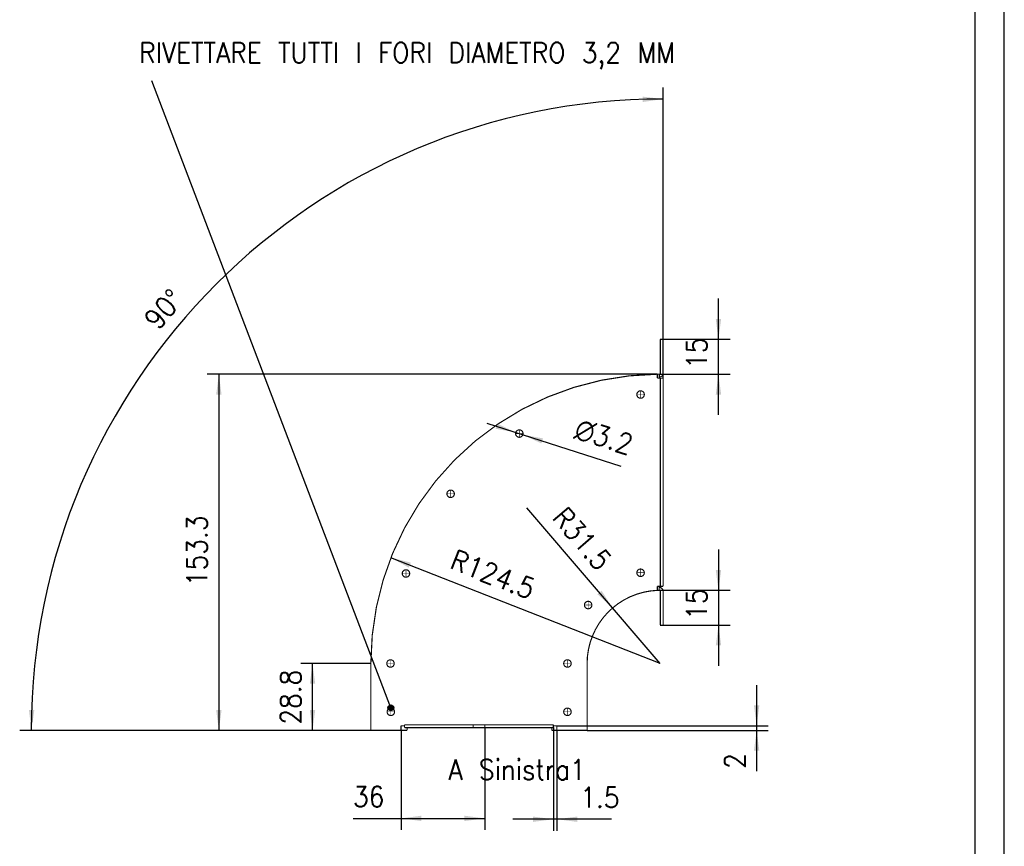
# Model space of a CAD drawing. Header units: inches. Extents: x -2 to 592, y 432 to 852.
# Tile 4 of 5: x 422 to 592, y 556 to 698. Entities that reach past the tile are written whole.
import ezdxf

# ---------------------------------------------------------------- set-up
doc = ezdxf.new("R2010")
doc.units = ezdxf.units.IN
doc.linetypes.add('DOT_CENTER', pattern=[14, 12, -1, 0, -1])
doc.layers.add('1', color=7, linetype='Continuous')
doc.styles.add('CONVERTER_11', font='txt.shx', dxfattribs={"width": 0.9})
doc.dimstyles.new('ME10_DIM_10', dxfattribs={"dimtxt": 8.75, "dimasz": 8.75, "dimexe": 5, "dimexo": 0, "dimgap": 5, "dimtad": 1, "dimdec": 1, "dimdsep": 46, "dimtxsty": 'CONVERTER_11', "dimsah": 1, "dimcen": 0.09, "dimclrd": 2, "dimclre": 2, "dimclrt": 7, "dimadec": 0, "dimazin": 0, "dimtfac": 1, "dimtdec": 4, "dimtix": 1, "dimtmove": 0, "dimatfit": 3, "dimfxl": 1, "dimtolj": 1, "dimtzin": 0, "dimarcsym": 0})
doc.dimstyles.new('ME10_DIM_11', dxfattribs={"dimtxt": 8.75, "dimasz": 8.75, "dimexe": 5, "dimexo": 0, "dimgap": 5, "dimtad": 1, "dimdec": 1, "dimdsep": 46, "dimtxsty": 'CONVERTER_11', "dimsah": 1, "dimcen": 0.09, "dimclrd": 2, "dimclre": 2, "dimclrt": 7, "dimadec": 0, "dimazin": 0, "dimtfac": 1, "dimtdec": 4, "dimtix": 1, "dimtmove": 0, "dimatfit": 3, "dimfxl": 1, "dimtolj": 1, "dimtzin": 0, "dimarcsym": 0})
doc.dimstyles.new('ME10_DIM_12', dxfattribs={"dimtxt": 8.75, "dimasz": 8.75, "dimexe": 5, "dimexo": 0, "dimgap": 5, "dimtad": 1, "dimdec": 1, "dimdsep": 46, "dimtxsty": 'CONVERTER_11', "dimsah": 1, "dimcen": 0.09, "dimclrd": 2, "dimclre": 2, "dimclrt": 7, "dimadec": 0, "dimazin": 0, "dimtfac": 1, "dimtdec": 4, "dimtix": 1, "dimtmove": 0, "dimatfit": 3, "dimfxl": 1, "dimtolj": 1, "dimtzin": 0, "dimarcsym": 0})
doc.dimstyles.new('ME10_DIM_13', dxfattribs={"dimtxt": 8.75, "dimasz": 8.75, "dimexe": 5, "dimexo": 0, "dimgap": 5, "dimtad": 1, "dimdec": 1, "dimdsep": 46, "dimtxsty": 'CONVERTER_11', "dimsah": 1, "dimcen": 0.09, "dimclrd": 2, "dimclre": 2, "dimclrt": 7, "dimadec": 0, "dimazin": 0, "dimtfac": 1, "dimtdec": 4, "dimtix": 1, "dimtmove": 0, "dimatfit": 3, "dimfxl": 1, "dimtolj": 1, "dimtzin": 0, "dimarcsym": 0})
doc.dimstyles.new('ME10_DIM_14', dxfattribs={"dimtxt": 8.75, "dimasz": 8.75, "dimexe": 5, "dimexo": 0, "dimgap": 5, "dimtad": 1, "dimdec": 1, "dimdsep": 46, "dimtxsty": 'CONVERTER_11', "dimsah": 1, "dimcen": 0.09, "dimclrd": 2, "dimclre": 2, "dimclrt": 7, "dimadec": 0, "dimazin": 0, "dimtfac": 1, "dimtdec": 4, "dimtix": 1, "dimtmove": 0, "dimatfit": 3, "dimfxl": 1, "dimtolj": 1, "dimtzin": 0, "dimarcsym": 0})
doc.dimstyles.new('ME10_DIM_15', dxfattribs={"dimtxt": 8.75, "dimasz": 8.75, "dimexe": 5, "dimexo": 0, "dimgap": 5, "dimtad": 1, "dimdec": 1, "dimdsep": 46, "dimtxsty": 'CONVERTER_11', "dimsah": 1, "dimcen": 0.09, "dimclrd": 2, "dimclre": 2, "dimclrt": 7, "dimadec": 0, "dimazin": 0, "dimtfac": 1, "dimtdec": 4, "dimtix": 1, "dimtmove": 0, "dimatfit": 3, "dimfxl": 1, "dimtolj": 1, "dimtzin": 0, "dimarcsym": 0})
doc.dimstyles.new('ME10_DIM_16', dxfattribs={"dimtxt": 8.75, "dimasz": 8.75, "dimexe": 5, "dimexo": 0, "dimgap": 5, "dimtad": 1, "dimdec": 1, "dimdsep": 46, "dimtxsty": 'CONVERTER_11', "dimsah": 1, "dimcen": 0.09, "dimclrd": 2, "dimclre": 2, "dimclrt": 7, "dimadec": 0, "dimazin": 0, "dimtfac": 1, "dimtdec": 4, "dimtix": 1, "dimtmove": 0, "dimatfit": 3, "dimfxl": 1, "dimtolj": 1, "dimtzin": 0, "dimarcsym": 0})
doc.dimstyles.new('ME10_DIM_17', dxfattribs={"dimtxt": 8.75, "dimasz": 8.75, "dimexe": 5, "dimexo": 0, "dimgap": 5, "dimtad": 1, "dimdsep": 46, "dimtxsty": 'CONVERTER_11', "dimsah": 1, "dimcen": 0.09, "dimclrd": 2, "dimclre": 2, "dimclrt": 7, "dimadec": 0, "dimazin": 0, "dimtfac": 1, "dimtdec": 4, "dimtix": 1, "dimtmove": 0, "dimatfit": 3, "dimfxl": 1, "dimtolj": 1, "dimtzin": 0, "dimarcsym": 0})
doc.dimstyles.get("Standard").update_dxf_attribs({"dimtxt": 0.18, "dimasz": 0.18, "dimexe": 0.18, "dimexo": 0.0625, "dimgap": 0.09, "dimtad": 0, "dimtih": 1, "dimtoh": 1, "dimdec": 4, "dimzin": 0, "dimdsep": 46, "dimtxsty": 'Standard', "dimcen": 0.09, "dimadec": 0, "dimazin": 0, "dimtfac": 1, "dimtdec": 4, "dimtofl": 0, "dimtmove": 0, "dimatfit": 3, "dimfxl": 1, "dimtolj": 1, "dimtzin": 0, "dimarcsym": 0})

# ---------------------------------------------------------------- blocks, each defined once
blk = doc.blocks.new('N213058B_MANDATA_ARIA_90__1__1', base_point=(1206.89, 1438.85))
at = {"color": 7, "linetype": 'Continuous', "const_width": 0.5}
for points in [[(1330.34, 1592.39, 0.411158), (1207.14, 1467.9, 0.411158)], [(1330.34, 1499.37, 0.402174), (1300.14, 1467.9, 0.402174)]]:
    blk.add_lwpolyline(points, format="xyb", dxfattribs=at)
for points in [[(1330.34, 1592.39), (1330.34, 1590.7)], [(1331.24, 1590.7), (1330.34, 1590.7)], [(1331.24, 1590.7), (1331.64, 1590.7)], [(1331.64, 1590.7), (1332.84, 1590.7)], [(1332.84, 1501.1), (1332.84, 1590.7)], [(1330.34, 1501.1), (1330.34, 1499.37)], [(1331.14, 1501.1), (1330.34, 1501.1)], [(1331.64, 1501.1), (1331.14, 1501.1)], [(1332.84, 1501.1), (1331.64, 1501.1)], [(1207.14, 1439.1), (1207.14, 1467.9)], [(1300.14, 1467.9), (1300.14, 1439.1)], [(1220.14, 1441.1), (1220.14, 1439.1)], [(1220.14, 1441.1), (1221.64, 1441.1)], [(1221.64, 1441.1), (1221.64, 1440.3)], [(1221.64, 1440.3), (1222.73, 1440.3)], [(1222.73, 1440.3), (1251.14, 1440.3)], [(1251.14, 1440.3), (1256.14, 1440.3)], [(1256.14, 1440.3), (1284.94, 1440.3)], [(1284.94, 1440.3), (1285.64, 1440.3)], [(1287.14, 1441.1), (1285.64, 1441.1)], [(1285.64, 1441.1), (1285.64, 1440.3)], [(1287.14, 1441.1), (1287.14, 1439.1)], [(1207.14, 1439.1), (1208.84, 1439.1)], [(1208.84, 1439.1), (1220.14, 1439.1)], [(1287.14, 1439.1), (1298.44, 1439.1)], [(1298.44, 1439.1), (1300.14, 1439.1)]]:
    blk.add_lwpolyline(points, dxfattribs=at)
for points in [[(1321.54, 1583.64, 1), (1324.74, 1583.64, 1)], [(1269.39, 1566.84, 1), (1272.59, 1566.84, 1)], [(1239.85, 1540.92, 1), (1243.05, 1540.92, 1)], [(1220.65, 1506.63, 1), (1223.85, 1506.63, 1)], [(1321.54, 1506.94, 1), (1324.74, 1506.94, 1)], [(1298.99, 1493.04, 1), (1302.19, 1493.04, 1)], [(1290.09, 1467.9, 1), (1293.29, 1467.9, 1)], [(1214.14, 1447.1, 1), (1217.34, 1447.1, 1)], [(1290.09, 1447.1, 1), (1293.29, 1447.1, 1)]]:
    blk.add_lwpolyline(points, format="xyb", close=True, dxfattribs=at)
at = {"layer": '1', "color": 30, "linetype": 'DOT_CENTER', "const_width": 0.25}
for points in [[(1324.9, 1583.64), (1321.38, 1583.64)], [(1323.14, 1585.4), (1323.14, 1581.88)], [(1272.75, 1566.84), (1269.23, 1566.84)], [(1270.99, 1568.6), (1270.99, 1565.08)], [(1241.45, 1542.68), (1241.45, 1539.16)], [(1243.21, 1540.92), (1239.69, 1540.92)], [(1222.25, 1508.39), (1222.25, 1504.87)], [(1323.14, 1508.7), (1323.14, 1505.18)], [(1224.01, 1506.63), (1220.49, 1506.63)], [(1324.9, 1506.94), (1321.38, 1506.94)], [(1300.59, 1494.8), (1300.59, 1491.28)], [(1302.35, 1493.04), (1298.83, 1493.04)], [(1291.69, 1469.66), (1291.69, 1466.14)], [(1293.45, 1467.9), (1289.93, 1467.9)], [(1215.74, 1448.86), (1215.74, 1445.34)], [(1291.69, 1448.86), (1291.69, 1445.34)], [(1217.5, 1447.1), (1213.98, 1447.1)], [(1293.45, 1447.1), (1289.93, 1447.1)]]:
    blk.add_lwpolyline(points, dxfattribs=at)
blk = doc.blocks.new('N213058B_MANDATA_ARIA_90__1_1__2', base_point=(1206.89, 1438.85))
at = {"color": 7, "linetype": 'Continuous', "const_width": 0.5}
for points in [[(1330.34, 1592.39, 0.411158), (1207.14, 1467.9, 0.411158)], [(1330.34, 1499.37, 0.402174), (1300.14, 1467.9, 0.402174)]]:
    blk.add_lwpolyline(points, format="xyb", dxfattribs=at)
for points in [[(1330.34, 1592.39), (1330.34, 1590.7)], [(1331.24, 1590.7), (1330.34, 1590.7)], [(1331.24, 1590.7), (1331.64, 1590.7)], [(1331.64, 1590.7), (1331.64, 1501.1)], [(1331.64, 1590.7), (1332.84, 1590.7)], [(1332.84, 1501.1), (1332.84, 1590.7)], [(1330.34, 1501.1), (1330.34, 1499.37)], [(1331.14, 1501.1), (1330.34, 1501.1)], [(1331.64, 1501.1), (1331.14, 1501.1)], [(1332.84, 1501.1), (1331.64, 1501.1)], [(1207.14, 1439.1), (1207.14, 1467.9)], [(1300.14, 1467.9), (1300.14, 1439.1)], [(1220.14, 1441.1), (1220.14, 1439.1)], [(1220.14, 1441.1), (1221.64, 1441.1)], [(1221.64, 1441.5), (1251.14, 1441.5)], [(1221.64, 1441.5), (1221.64, 1441.1)], [(1221.64, 1441.1), (1221.64, 1440.3)], [(1221.64, 1440.3), (1222.73, 1440.3)], [(1222.73, 1440.3), (1251.14, 1440.3)], [(1251.14, 1441.5), (1256.14, 1441.5)], [(1251.14, 1440.3), (1251.14, 1441.5)], [(1251.14, 1440.3), (1256.14, 1440.3)], [(1256.14, 1441.5), (1256.14, 1440.3)], [(1256.14, 1441.5), (1285.64, 1441.5)], [(1256.14, 1440.3), (1284.94, 1440.3)], [(1284.94, 1440.3), (1285.64, 1440.3)], [(1285.64, 1441.1), (1285.64, 1441.5)], [(1287.14, 1441.1), (1285.64, 1441.1)], [(1285.64, 1441.1), (1285.64, 1440.3)], [(1287.14, 1441.1), (1287.14, 1439.1)], [(1207.14, 1439.1), (1208.84, 1439.1)], [(1208.84, 1439.1), (1220.14, 1439.1)], [(1287.14, 1439.1), (1298.44, 1439.1)], [(1298.44, 1439.1), (1300.14, 1439.1)]]:
    blk.add_lwpolyline(points, dxfattribs=at)
for points in [[(1321.54, 1583.64, 1), (1324.74, 1583.64, 1)], [(1269.39, 1566.84, 1), (1272.59, 1566.84, 1)], [(1239.85, 1540.92, 1), (1243.05, 1540.92, 1)], [(1220.65, 1506.63, 1), (1223.85, 1506.63, 1)], [(1321.54, 1506.94, 1), (1324.74, 1506.94, 1)], [(1298.99, 1493.04, 1), (1302.19, 1493.04, 1)], [(1213.99, 1467.9, 1), (1217.19, 1467.9, 1)], [(1290.09, 1467.9, 1), (1293.29, 1467.9, 1)], [(1214.14, 1447.1, 1), (1217.34, 1447.1, 1)], [(1290.09, 1447.1, 1), (1293.29, 1447.1, 1)]]:
    blk.add_lwpolyline(points, format="xyb", close=True, dxfattribs=at)
at = {"layer": '1', "color": 30, "linetype": 'DOT_CENTER', "const_width": 0.25}
for points in [[(1300.59, 1494.8), (1300.59, 1491.28)], [(1302.35, 1493.04), (1298.83, 1493.04)], [(1215.59, 1469.66), (1215.59, 1466.14)], [(1217.35, 1467.9), (1213.83, 1467.9)]]:
    blk.add_lwpolyline(points, dxfattribs=at)
blk = doc.blocks.new('N213058B_MANDATA_ARIA_90__2_1__3', base_point=(1206.89, 1438.85))
at = {"color": 7, "linetype": 'Continuous', "const_width": 0.5}
for points in [[(1332.84, 1607.4), (1331.64, 1607.4)], [(1331.64, 1592.8), (1331.64, 1607.4)], [(1332.84, 1607.4), (1332.84, 1592.8)], [(1331.24, 1592.4), (1331.24, 1591.2)], [(1331.24, 1591.2), (1331.24, 1590.7)], [(1207.14, 1439.1), (1207.14, 1467.9)], [(1222.74, 1439.1), (1222.73, 1440.3)], [(1207.14, 1439.1), (1208.84, 1439.1)], [(1208.84, 1439.1), (1220.14, 1439.1)], [(1220.14, 1439.1), (1222.74, 1439.1)]]:
    blk.add_lwpolyline(points, dxfattribs=at)
for points in [[(1330.34, 1592.39, 0.411158), (1207.14, 1467.9, 0.411158)], [(1331.24, 1592.4, 0.001807), (1330.34, 1592.39, 0.001807)], [(1331.24, 1592.4, 0.413276), (1331.64, 1592.8, 0.413276)], [(1331.24, 1592.4, 0.000003), (1331.24, 1592.4, 0.000003)], [(1331.25, 1591.2, 0.413276), (1332.84, 1592.8, 0.413276)], [(1331.25, 1591.2, 0.00001), (1331.24, 1591.2, 0.00001)]]:
    blk.add_lwpolyline(points, format="xyb", dxfattribs=at)
for points in [[(1321.54, 1583.64, 1), (1324.74, 1583.64, 1)], [(1269.39, 1566.84, 1), (1272.59, 1566.84, 1)], [(1239.85, 1540.92, 1), (1243.05, 1540.92, 1)], [(1220.65, 1506.63, 1), (1223.85, 1506.63, 1)], [(1213.99, 1467.9, 1), (1217.19, 1467.9, 1)], [(1214.14, 1447.1, 1), (1217.34, 1447.1, 1)]]:
    blk.add_lwpolyline(points, format="xyb", close=True, dxfattribs=at)
blk = doc.blocks.new('N213058B_MANDATA_ARIA_90___4', base_point=(1284.69, 1438.85))
at = {"color": 7, "linetype": 'Continuous', "const_width": 0.5}
for points in [[(1321.54, 1506.94, 1), (1324.74, 1506.94, 1)], [(1298.99, 1493.04, 1), (1302.19, 1493.04, 1)], [(1290.09, 1467.9, 1), (1293.29, 1467.9, 1)], [(1290.09, 1447.1, 1), (1293.29, 1447.1, 1)]]:
    blk.add_lwpolyline(points, format="xyb", close=True, dxfattribs=at)
for points in [[(1330.34, 1499.37, 0.402174), (1300.14, 1467.9, 0.402174)], [(1331.14, 1499.4, 0.006352), (1330.34, 1499.37, 0.006352)], [(1331.22, 1500.6, 0.000607), (1331.14, 1500.6, 0.000607)], [(1331.24, 1499.4, 0.000753), (1331.14, 1499.4, 0.000753)], [(1332.84, 1499, 0.417986), (1331.22, 1500.6, 0.417986)], [(1331.64, 1499, 0.417986), (1331.24, 1499.4, 0.417986)]]:
    blk.add_lwpolyline(points, format="xyb", dxfattribs=at)
at = {"color": 124, "linetype": 'Continuous', "const_width": 0.25}
blk.add_lwpolyline([(1331.14, 1501.1, 0.006027), (1330.34, 1501.07, 0.006027)], format="xyb", dxfattribs=at)
at = {"color": 7, "linetype": 'Continuous', "const_width": 0.5}
for points in [[(1331.14, 1501.1), (1331.14, 1500.6)], [(1331.14, 1501.1), (1331.14, 1501.1)], [(1331.14, 1500.6), (1331.14, 1499.4)], [(1331.64, 1484.4), (1331.64, 1499)], [(1332.84, 1499), (1332.84, 1484.4)], [(1331.64, 1484.4), (1332.84, 1484.4)], [(1284.94, 1440.3), (1284.94, 1439.1)], [(1284.94, 1439.1), (1287.14, 1439.1)], [(1287.14, 1439.1), (1298.44, 1439.1)]]:
    blk.add_lwpolyline(points, dxfattribs=at)
blk = doc.blocks.new('B0167_KIT_PLENUM_90___5', base_point=(1206.89, 1438.85))
for name, p in [('N213058B_MANDATA_ARIA_90__2_1__3', (1206.89, 1438.85)), ('N213058B_MANDATA_ARIA_90__1__1', (1206.89, 1438.85)), ('N213058B_MANDATA_ARIA_90__1_1__2', (1206.89, 1438.85)), ('N213058B_MANDATA_ARIA_90___4', (1284.69, 1438.85))]:
    blk.add_blockref(name, p)
blk = doc.blocks.new('*D22')
at = {"layer": '1', "color": 2, "linetype": 'Continuous'}
for p, q in [((1356.64, 1607.4), (1356.64, 1624.9)), ((1331.64, 1607.4), (1361.64, 1607.4)), ((1356.64, 1592.4), (1356.64, 1607.4)), ((1331.24, 1592.4), (1361.64, 1592.4)), ((1356.64, 1574.9), (1356.64, 1592.4))]:
    blk.add_line(p, q, dxfattribs=at)
at = {"layer": '1', "color": 2}
for points in [[(1355.49, 1616.15), (1357.8, 1616.15), (1356.64, 1607.4)], [(1357.8, 1583.65), (1355.49, 1583.65), (1356.64, 1592.4)]]:
    blk.add_solid(points, dxfattribs=at)
at = {"layer": '1', "color": 7, "insert": (1351.64, 1594.65), "char_height": 8.75, "attachment_point": 7, "rotation": 90, "line_spacing_factor": 0.60024, "style": 'CONVERTER_11'}
blk.add_mtext('15', dxfattribs=at)
blk = doc.blocks.new('*D23')
at = {"layer": '1', "color": 2, "linetype": 'Continuous'}
for p, q in [((1356.64, 1516.9), (1356.64, 1499.4)), ((1331.14, 1499.4), (1361.64, 1499.4)), ((1356.64, 1499.4), (1356.64, 1484.4)), ((1331.64, 1484.4), (1361.64, 1484.4)), ((1356.64, 1484.4), (1356.64, 1466.9))]:
    blk.add_line(p, q, dxfattribs=at)
at = {"layer": '1', "color": 2}
for points in [[(1355.49, 1508.15), (1357.8, 1508.15), (1356.64, 1499.4)], [(1357.8, 1475.65), (1355.49, 1475.65), (1356.64, 1484.4)]]:
    blk.add_solid(points, dxfattribs=at)
at = {"layer": '1', "color": 7, "insert": (1351.64, 1486.65), "char_height": 8.75, "attachment_point": 7, "rotation": 90, "line_spacing_factor": 0.60024, "style": 'CONVERTER_11'}
blk.add_mtext('15', dxfattribs=at)
blk = doc.blocks.new('*D24')
at = {"layer": '1', "color": 2, "linetype": 'Continuous'}
for p, q in [((1285.64, 1440.3), (1285.64, 1395.87)), ((1287.14, 1439.1), (1287.14, 1395.87)), ((1285.64, 1400.87), (1268.14, 1400.87)), ((1287.14, 1400.87), (1285.64, 1400.87)), ((1310.57, 1400.87), (1287.14, 1400.87))]:
    blk.add_line(p, q, dxfattribs=at)
at = {"layer": '1', "color": 2}
for points in [[(1276.89, 1399.72), (1276.89, 1402.02), (1285.64, 1400.87)], [(1295.89, 1402.02), (1295.89, 1399.72), (1287.14, 1400.87)]]:
    blk.add_solid(points, dxfattribs=at)
at = {"layer": '1', "color": 7, "insert": (1297.22, 1405.87), "char_height": 8.75, "attachment_point": 7, "rotation": 0.0001, "line_spacing_factor": 0.60024, "style": 'CONVERTER_11'}
blk.add_mtext('1.5', dxfattribs=at)
blk = doc.blocks.new('*D25')
at = {"layer": '1', "color": 2, "linetype": 'Continuous'}
for p, q in [((1256.14, 1440.3), (1256.14, 1396.24)), ((1220.14, 1439.1), (1220.14, 1396.24)), ((1199.48, 1401.24), (1220.14, 1401.24)), ((1220.14, 1401.24), (1256.14, 1401.24))]:
    blk.add_line(p, q, dxfattribs=at)
at = {"layer": '1', "color": 2}
for points in [[(1228.89, 1402.39), (1228.89, 1400.09), (1220.14, 1401.24)], [(1247.39, 1400.09), (1247.39, 1402.39), (1256.14, 1401.24)]]:
    blk.add_solid(points, dxfattribs=at)
at = {"layer": '1', "color": 7, "insert": (1199.48, 1406.24), "char_height": 8.75, "attachment_point": 7, "rotation": 0.0001, "line_spacing_factor": 0.60024, "style": 'CONVERTER_11'}
blk.add_mtext('36', dxfattribs=at)
blk = doc.blocks.new('*D26')
at = {"layer": '1', "color": 2, "linetype": 'Continuous'}
for p, q in [((1207.14, 1467.9), (1177.06, 1467.9)), ((1182.06, 1439.1), (1182.06, 1467.9)), ((1208.84, 1439.1), (1177.06, 1439.1))]:
    blk.add_line(p, q, dxfattribs=at)
at = {"layer": '1', "color": 2}
for points in [[(1183.22, 1459.15), (1180.91, 1459.15), (1182.06, 1467.9)], [(1180.91, 1447.85), (1183.22, 1447.85), (1182.06, 1439.1)]]:
    blk.add_solid(points, dxfattribs=at)
at = {"layer": '1', "color": 7, "insert": (1177.06, 1441.58), "char_height": 8.75, "attachment_point": 7, "rotation": 90, "line_spacing_factor": 0.60024, "style": 'CONVERTER_11'}
blk.add_mtext('28.8', dxfattribs=at)
blk = doc.blocks.new('*D27')
at = {"layer": '1', "color": 2, "linetype": 'Continuous'}
for p, q in [((1373.06, 1458.6), (1373.06, 1441.1)), ((1287.14, 1441.1), (1378.06, 1441.1)), ((1373.06, 1441.1), (1373.06, 1439.1)), ((1300.14, 1439.1), (1378.06, 1439.1)), ((1373.06, 1439.1), (1373.06, 1421.6))]:
    blk.add_line(p, q, dxfattribs=at)
at = {"layer": '1', "color": 2}
for points in [[(1371.91, 1449.85), (1374.21, 1449.85), (1373.06, 1441.1)], [(1374.21, 1430.35), (1371.91, 1430.35), (1373.06, 1439.1)]]:
    blk.add_solid(points, dxfattribs=at)
at = {"layer": '1', "color": 7, "insert": (1368.06, 1422.55), "char_height": 8.75, "attachment_point": 7, "rotation": 90, "line_spacing_factor": 0.60024, "style": 'CONVERTER_11'}
blk.add_mtext('2', dxfattribs=at)
blk = doc.blocks.new('*D28')
at = {"layer": '1', "color": 2, "linetype": 'Continuous'}
for p, q in [((1330.34, 1592.39), (1136.78, 1592.39)), ((1141.78, 1592.39), (1141.78, 1439.1)), ((1207.14, 1439.1), (1136.78, 1439.1))]:
    blk.add_line(p, q, dxfattribs=at)
at = {"layer": '1', "color": 2}
for points in [[(1142.93, 1583.64), (1140.63, 1583.64), (1141.78, 1592.39)], [(1140.63, 1447.85), (1142.93, 1447.85), (1141.78, 1439.1)]]:
    blk.add_solid(points, dxfattribs=at)
at = {"layer": '1', "color": 7, "insert": (1136.78, 1501.2), "char_height": 8.75, "attachment_point": 7, "rotation": 90, "line_spacing_factor": 0.60024, "style": 'CONVERTER_11'}
blk.add_mtext('153.3', dxfattribs=at)
blk = doc.blocks.new('*D29')
at = {"layer": '1', "color": 2, "linetype": 'Continuous'}
blk.add_line((1331.64, 1467.9), (1274.27, 1534.9), dxfattribs=at)
at = {"layer": '1', "color": 2}
blk.add_solid([(1304.59, 1497.72), (1306.34, 1499.22), (1311.15, 1491.83)], dxfattribs=at)
at = {"layer": '1', "color": 7, "insert": (1280.12, 1535.76), "char_height": 8.75, "attachment_point": 7, "rotation": 310.5744, "line_spacing_factor": 0.60024, "style": 'CONVERTER_11'}
blk.add_mtext('\\C7; R\\C7;31.5', dxfattribs=at)
blk = doc.blocks.new('*D30')
at = {"layer": '1', "color": 2, "linetype": 'Continuous'}
blk.add_line((1331.64, 1467.9), (1215.77, 1513.43), dxfattribs=at)
at = {"layer": '1', "color": 2}
blk.add_solid([(1224.33, 1511.3), (1223.49, 1509.15), (1215.77, 1513.43)], dxfattribs=at)
at = {"layer": '1', "color": 7, "insert": (1234.01, 1511.63), "char_height": 8.75, "attachment_point": 7, "rotation": 338.5507, "line_spacing_factor": 0.60024, "style": 'CONVERTER_11'}
blk.add_mtext('\\C7; R\\C7;124.5', dxfattribs=at)
blk = doc.blocks.new('*D31')
at = {"layer": '1', "color": 2, "linetype": 'Continuous'}
blk.add_line((1256.98, 1571.35), (1314.62, 1552.79), dxfattribs=at)
at = {"layer": '1', "color": 2}
for points in [[(1260.79, 1568.92), (1261.49, 1571.11), (1269.47, 1567.33)], [(1281.2, 1564.76), (1280.49, 1562.57), (1272.51, 1566.35)]]:
    blk.add_solid(points, dxfattribs=at)
at = {"layer": '1', "color": 7, "insert": (1287.3, 1566.84), "char_height": 8.75, "attachment_point": 7, "rotation": 342.1466, "line_spacing_factor": 0.60024, "style": 'CONVERTER_11'}
blk.add_mtext('\\C7; {\\Fgdt;n}\\C7;3.2', dxfattribs=at)
blk = doc.blocks.new('*D32')
at = {"layer": '1', "color": 2, "linetype": 'Continuous'}
for p, q in [((1332.84, 1710.81), (1332.84, 1715.81)), ((1332.84, 1590.7), (1332.84, 1710.81)), ((1061.13, 1439.1), (1056.13, 1439.1)), ((1208.84, 1439.1), (1061.13, 1439.1))]:
    blk.add_line(p, q, dxfattribs=at)
blk.add_arc((1332.84, 1439.1), 271.71, 90, 180, dxfattribs=at)
at = {"layer": '1', "color": 2}
for points in [[(1324.11, 1709.52), (1324.08, 1711.82), (1332.84, 1710.81)], [(1060.12, 1447.87), (1062.43, 1447.83), (1061.13, 1439.1)]]:
    blk.add_solid(points, dxfattribs=at)
at = {"layer": '1', "color": 7, "insert": (1115.69, 1610.87), "char_height": 8.75, "attachment_point": 7, "rotation": 49.6642, "line_spacing_factor": 0.60024, "style": 'CONVERTER_11'}
blk.add_mtext('90{\\Fgdt;~}', dxfattribs=at)
blk = doc.blocks.new('format_A2', base_point=(297, 210))
at = {"layer": '1', "color": 7, "linetype": 'Continuous'}
blk.add_line((586.83, 436.82), (586.83, 728.82), dxfattribs=at)
at = {"layer": '1', "color": 2, "linetype": 'Continuous'}
blk.add_line((591.83, 431.82), (591.83, 728.82), dxfattribs=at)
blk = doc.blocks.new('A_Sinistra1', base_point=(1269.994, 1523.25))
at = {"layer": '1'}
h = blk.add_hatch(color=2, dxfattribs=at)
edge = h.paths.add_edge_path()
edge.add_arc((1215.738, 1448.86), 1.25, 0, 360)
at = {"layer": '1', "color": 2}
blk.add_circle((1215.738, 1448.86), 1.25, dxfattribs=at)
blk.add_blockref('B0167_KIT_PLENUM_90___5', (1206.894, 1438.85))
at = {"layer": '1'}
for name in ['*D31', '*D29', '*D30']:
    blk.add_blockref(name, (0, 0), dxfattribs=at)
at = {"layer": '1', "color": 7, "style": 'CONVERTER_11', "width": 0.9}
blk.add_text('RIVETTARE TUTTI I FORI DIAMETRO 3,2 MM', height=8.75, dxfattribs=at).set_placement((1107.507, 1726.346))
at = {"layer": '1', "color": 7, "insert": (1269.994, 1426.6), "char_height": 8.75, "attachment_point": 2, "line_spacing_factor": 1.320528, "style": 'CONVERTER_11'}
blk.add_mtext('A Sinistra1', dxfattribs=at)
at = {"layer": '1'}
dim = blk.add_angular_dim_3p(base=(1140.715, 1631.228), center=(1332.844, 1439.1), p1=(1332.844, 1501.1), p2=(1208.844, 1439.1), dimstyle='ME10_DIM_17', dxfattribs=at)
dim.commit()
dim.dimension.update_dxf_attribs({"geometry": '*D32', "text_midpoint": (1118.582, 1621.037)})
for base, p1, p2, dimstyle, picture, middle in [((1356.644, 1592.399), (1331.644, 1607.4), (1331.244, 1592.399), 'ME10_DIM_10', '*D22', (1347.269, 1599.9)), ((1141.78, 1592.393), (1207.144, 1439.1), (1330.344, 1592.393), 'ME10_DIM_16', '*D28', (1132.405, 1515.747)), ((1356.644, 1499.396), (1331.644, 1484.4), (1331.144, 1499.396), 'ME10_DIM_11', '*D23', (1347.269, 1491.898)), ((1182.063, 1439.1), (1207.144, 1467.9), (1208.844, 1439.1), 'ME10_DIM_14', '*D26', (1172.688, 1453.5)), ((1373.061, 1441.1), (1300.144, 1439.1), (1287.144, 1441.1), 'ME10_DIM_15', '*D27', (1363.686, 1425.17))]:
    dim = blk.add_linear_dim(base=base, p1=p1, p2=p2, angle=90, dimstyle=dimstyle, dxfattribs=at)
    dim.commit()
    dim.dimension.update_dxf_attribs({"geometry": picture, "text_midpoint": middle, "text_rotation": 90})
for base, p1, p2, dimstyle, picture, middle in [((1220.144, 1401.239), (1256.144, 1440.3), (1220.144, 1439.1), 'ME10_DIM_13', '*D25', (1206.043, 1410.614)), ((1287.144, 1400.87), (1285.644, 1440.3), (1287.144, 1439.1), 'ME10_DIM_12', '*D24', (1303.894, 1410.245))]:
    dim = blk.add_linear_dim(base=base, p1=p1, p2=p2, dimstyle=dimstyle, dxfattribs=at)
    dim.commit()
    dim.dimension.update_dxf_attribs({"geometry": picture, "text_midpoint": middle, "text_rotation": 0.00014})
at = {"layer": '1', "color": 2, "linetype": 'Continuous', "has_arrowhead": 0}
blk.add_leader([(1215.738, 1448.86), (1112.928, 1718.633)], dimstyle='Standard', dxfattribs=at)

msp = doc.modelspace()

# ---------------------------------------------------------------- block references
at = {"xscale": 0.4, "yscale": 0.4, "zscale": 0.4}
msp.add_blockref('A_Sinistra1', (508, 609.3), dxfattribs=at)
at = {"layer": '1'}
msp.add_blockref('format_A2', (297, 210), dxfattribs=at)

doc.saveas('drawing.dxf')
